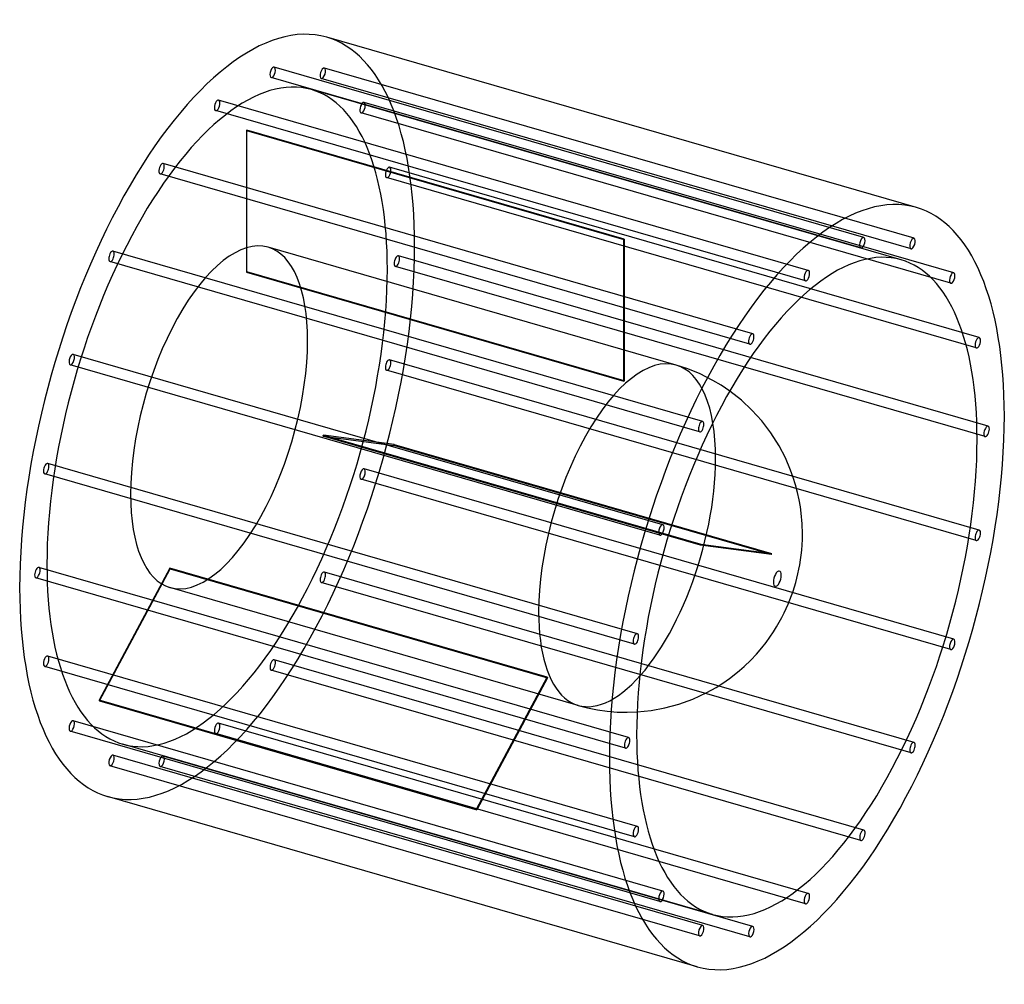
# Model space of a CAD drawing. Header units: millimetres. Extents: x -904 to 904, y -885 to 885.
import ezdxf

# ---------------------------------------------------------------- set-up
doc = ezdxf.new("R2010")
doc.units = ezdxf.units.MM
doc.layers.add('HIDDEN', color=7, linetype='Continuous')
doc.layers.add('THICK', color=7, linetype='Continuous')

msp = doc.modelspace()

# ---------------------------------------------------------------- linework, layer by layer
at = {"layer": 'HIDDEN'}
for p, q in [((646, 485.3), (-436.5, 797.8)), ((738, 483.8), (-344.5, 796.3)), ((640.5, 466.1), (-442.1, 778.6)), ((732.5, 464.5), (-350.1, 777)), ((714.6, 444.2), (-367.9, 756.7)), ((544, 424.9), (-538.5, 737.4)), ((811, 420.5), (-271.5, 733)), ((538.5, 405.7), (-544, 718.2)), ((805.5, 401.3), (-277.1, 713.8)), ((-487.6, 681.5), (-487.6, 421.6)), ((-487.6, 681.5), (205.2, 481.5)), ((-486.6, 422.5), (-486.6, 682.3)), ((206.2, 482.3), (-486.6, 682.3)), ((442.1, 308.6), (-640.5, 621.1)), ((436.5, 289.4), (-646, 601.9)), ((857.9, 301.8), (-224.6, 614.3)), ((852.3, 282.6), (-230.2, 595.1)), ((205.2, 221.6), (205.2, 481.5)), ((206.2, 482.3), (206.2, 222.5)), ((350.1, 147.8), (-732.5, 460.3)), ((301.5, 251.2), (-447.7, 467.5)), ((344.5, 128.6), (-738, 441.1)), ((874, 139.1), (-208.5, 451.6)), ((-487.6, 421.6), (205.2, 221.6)), ((206.2, 222.5), (-486.6, 422.5)), ((868.5, 119.9), (-214, 432.4)), ((277.1, -41.9), (-805.5, 270.6)), ((857.9, -51.5), (-224.6, 261)), ((271.5, -61.1), (-811, 251.4)), ((852.3, -70.7), (-230.2, 241.8)), ((322.9, 244.2), (301.5, 251.2)), ((345.2, 235.1), (322.9, 244.2)), ((356.1, 229.9), (345.2, 235.1)), ((368.9, 223.1), (356.1, 229.9)), ((384, 214.1), (368.9, 223.1)), ((399.6, 203.5), (384, 214.1)), ((346.2, -79.2), (-346.7, 120.8)), ((-346.7, 120.8), (-216.8, 103.4)), ((-346.2, 122.7), (346.7, -77.3)), ((-216.3, 105.3), (-346.2, 122.7)), ((476.1, -96.6), (-216.8, 103.4)), ((-216.3, 105.3), (476.6, -94.7)), ((230.2, -241.8), (-852.3, 70.7)), ((811, -251.4), (-271.5, 61.1)), ((224.6, -261), (-857.9, 51.5)), ((805.5, -270.6), (-277.1, 41.9)), ((476.1, -96.6), (346.2, -79.2)), ((346.7, -77.3), (476.6, -94.7)), ((214, -432.4), (-868.5, -119.9)), ((-628.1, -121.4), (-758, -363.8)), ((-757.5, -364.9), (-627.6, -122.5)), ((64.7, -321.4), (-628.1, -121.4)), ((-627.6, -122.5), (65.2, -322.5)), ((208.5, -451.6), (-874, -139.1)), ((738, -441.1), (-344.5, -128.6)), ((121.3, -373.3), (-627.9, -157)), ((732.5, -460.3), (-350.1, -147.8)), ((230.2, -595.1), (-852.3, -282.6)), ((224.6, -614.3), (-857.9, -301.8)), ((646, -601.9), (-436.5, -289.4)), ((640.5, -621.1), (-442.1, -308.6)), ((-65.2, -563.8), (64.7, -321.4)), ((65.2, -322.5), (-64.7, -564.9)), ((-65.2, -563.8), (-758, -363.8)), ((-757.5, -364.9), (-64.7, -564.9)), ((121.3, -373.3), (138.9, -377.8)), ((138.9, -377.8), (156.7, -381.4)), ((156.7, -381.4), (174.7, -383.9)), ((174.7, -383.9), (193, -385.4)), ((193, -385.4), (211.3, -385.8)), ((211.3, -385.8), (229.7, -385.2)), ((277.1, -713.8), (-805.5, -401.3)), ((544, -718.2), (-538.5, -405.7)), ((271.5, -733), (-811, -420.5)), ((538.5, -737.4), (-544, -424.9)), ((367.9, -756.7), (-714.6, -444.2)), ((350.1, -777), (-732.5, -464.5)), ((442.1, -778.6), (-640.5, -466.1)), ((344.5, -796.3), (-738, -483.8)), ((436.5, -797.8), (-646, -485.3))]:
    msp.add_line(p, q, dxfattribs=at)
for centre, major_axis, start_param, end_param in [((-541.3, 156.2), (201.1, 696.6), -0.982794, 0), ((-439.3, 788.2), (-2.77, -9.61), -2.867749, -0.000064), ((-439.3, 788.2), (-2.77, -9.61), 0.273843, 3.141529), ((-439.3, 788.2), (-2.77, -9.61), 3.141529, 3.415436), ((-347.3, 786.6), (-2.77, -9.61), 3.141593, 6.242869), ((-347.3, 786.6), (-2.77, -9.61), 0, 3.101277), ((-347.3, 786.6), (-2.77, -9.61), 3.101277, 3.141593), ((-541.3, 156.2), (-173.3, -600.5), -3.141593, -0.982794), ((-439.3, 788.2), (-2.77, -9.61), -0.000064, 0.273843), ((-347.3, 786.6), (-2.77, -9.61), -0.040316, 0), ((-541.3, 156.2), (-173.3, -600.5), 2.158799, 3.141593), ((-541.3, 727.8), (-2.77, -9.61), -2.55359, 0.000007), ((-541.3, 727.8), (-2.77, -9.61), -3.141586, -2.55359), ((-541.3, 727.8), (-2.77, -9.61), 0.588003, 3.141599), ((-274.3, 723.4), (-2.77, -9.61), -3.141593, -0.354475), ((-274.3, 723.4), (-2.77, -9.61), 0, 2.787117), ((-274.3, 723.4), (-2.77, -9.61), 2.787117, 3.141593), ((-541.3, 727.8), (-2.77, -9.61), 0.000007, 0.588003), ((-274.3, 723.4), (-2.77, -9.61), -0.354475, 0), ((-487.1, 140.6), (-173.3, -600.5), -2.55519, -2.55199), ((-643.2, 611.5), (-2.77, -9.61), -2.239431, 0.000058), ((-643.2, 611.5), (-2.77, -9.61), -3.141535, -2.239431), ((-643.2, 611.5), (-2.77, -9.61), 0.902162, 3.14165), ((-227.4, 604.7), (-2.77, -9.61), -3.141535, -0.668634), ((-643.2, 611.5), (-2.77, -9.61), 0.000058, 0.902162), ((-227.4, 604.7), (-2.77, -9.61), -0.668634, 0.000058), ((-227.4, 604.7), (-2.77, -9.61), 0.000058, 2.472958), ((-227.4, 604.7), (-2.77, -9.61), 2.472958, 3.14165), ((-541.3, 156.2), (201.1, 696.6), -3.141593, -0.982794), ((-537.8, 155.2), (90.1, 312.2), 0, 2.158799), ((205.7, -59.4), (173.3, 600.5), 0.586403, 0.589603), ((-735.2, 450.7), (-2.77, -9.61), -1.925272, 0), ((-735.2, 450.7), (-2.77, -9.61), -3.141593, -1.925272), ((-735.2, 450.7), (-2.77, -9.61), 1.216321, 3.141593), ((-537.8, 155.2), (90.1, 312.2), -0.982794, 0), ((-211.3, 442), (-2.77, -9.61), -3.141586, -0.982794), ((-735.2, 450.7), (-2.77, -9.61), 0, 1.216321), ((-211.3, 442), (-2.77, -9.61), -0.982794, 0.000007), ((-211.3, 442), (-2.77, -9.61), 0.000007, 2.158799), ((-211.3, 442), (-2.77, -9.61), 2.158799, 3.141599), ((-541.3, 156.2), (-173.3, -600.5), 0, 2.158799), ((-487.1, 140.6), (-90.1, -312.2), -2.556667, -2.550513), ((-537.8, 155.2), (90.1, 312.2), -3.141592, -0.982794), ((-808.2, 261), (-2.77, -9.61), 3.141593, 4.672073), ((-808.2, 261), (-2.77, -9.61), -1.611112, 0), ((-808.2, 261), (-2.77, -9.61), 0, 1.53048), ((-808.2, 261), (-2.77, -9.61), 1.53048, 3.141593), ((-227.4, 251.4), (-2.77, -9.61), 3.141529, 4.986232), ((-227.4, 251.4), (-2.77, -9.61), 1.84464, 3.141529), ((211.4, -61), (-90.1, -312.2), -3.141486, -0.982794), ((-227.4, 251.4), (-2.77, -9.61), -1.296953, -0.000064), ((-227.4, 251.4), (-2.77, -9.61), -0.000064, 1.84464), ((211.4, -61), (-90.1, -312.2), 2.158799, 3.141593), ((205.7, -59.4), (90.1, 312.2), 0.584926, 0.59108), ((-487.1, 140.6), (-90.1, -312.2), 1.632123, 1.638277), ((-487.1, 140.6), (-173.3, -600.5), 1.6336, 1.6368), ((211.4, -61), (-90.1, -312.2), 0.588003, 2.158799), ((-855.1, 61.1), (-2.77, -9.61), -1.296953, -0.000064), ((-855.1, 61.1), (-2.77, -9.61), 3.141529, 4.986232), ((-855.1, 61.1), (-2.77, -9.61), -0.000064, 1.84464), ((-855.1, 61.1), (-2.77, -9.61), 1.84464, 3.141529), ((-274.3, 51.5), (-2.77, -9.61), 3.141593, 4.672073), ((-274.3, 51.5), (-2.77, -9.61), 1.53048, 3.141593), ((-274.3, 51.5), (-2.77, -9.61), -1.611112, 0), ((-274.3, 51.5), (-2.77, -9.61), 0, 1.53048), ((-537.8, 155.2), (90.1, 312.2), 2.158799, 3.141593), ((205.7, -59.4), (90.1, 312.2), -1.509469, -1.503316), ((205.7, -59.4), (173.3, 600.5), -1.507992, -1.504792), ((-871.3, -129.5), (-2.77, -9.61), -3.141586, -0.982794), ((-871.3, -129.5), (-2.77, -9.61), 0.000007, 2.158799), ((-871.3, -129.5), (-2.77, -9.61), 2.158799, 3.141599), ((-541.3, 156.2), (-173.3, -600.5), -0.982794, 0), ((-487.1, 140.6), (-90.1, -312.2), -0.462272, -0.456118), ((-871.3, -129.5), (-2.77, -9.61), -0.982794, 0.000007), ((-347.3, -138.2), (-2.77, -9.61), -1.925272, 0), ((-347.3, -138.2), (-2.77, -9.61), -3.141593, -1.925272), ((-347.3, -138.2), (-2.77, -9.61), 0, 1.216321), ((-347.3, -138.2), (-2.77, -9.61), 1.216321, 3.141593), ((211.4, -61), (-90.1, -312.2), -0.982794, 0.588003), ((-855.1, -292.2), (-2.77, -9.61), -3.141535, -0.668634), ((-855.1, -292.2), (-2.77, -9.61), 0.000058, 2.472958), ((-855.1, -292.2), (-2.77, -9.61), 2.472958, 3.14165), ((-439.3, -299), (-2.77, -9.61), -3.141535, -2.239431), ((-855.1, -292.2), (-2.77, -9.61), -0.668634, 0.000058), ((-439.3, -299), (-2.77, -9.61), -2.239431, 0.000058), ((-439.3, -299), (-2.77, -9.61), 0.000058, 0.902162), ((-439.3, -299), (-2.77, -9.61), 0.902162, 3.14165), ((205.7, -59.4), (90.1, 312.2), 2.679321, 2.685475), ((-487.1, 140.6), (-173.3, -600.5), -0.460795, -0.457595), ((-808.2, -410.9), (-2.77, -9.61), -3.141593, -0.354475), ((-808.2, -410.9), (-2.77, -9.61), 0, 2.787117), ((-808.2, -410.9), (-2.77, -9.61), 2.787117, 3.141593), ((-541.3, -415.3), (-2.77, -9.61), -2.55359, 0.000007), ((-541.3, -415.3), (-2.77, -9.61), -3.141586, -2.55359), ((-541.3, -415.3), (-2.77, -9.61), 0.588003, 3.141599), ((-808.2, -410.9), (-2.77, -9.61), -0.354475, 0), ((-541.3, -415.3), (-2.77, -9.61), 0.000007, 0.588003), ((-735.2, -474.1), (-2.77, -9.61), 3.141593, 6.242869), ((-735.2, -474.1), (-2.77, -9.61), 0, 3.101277), ((-735.2, -474.1), (-2.77, -9.61), 3.101277, 3.141593), ((-643.2, -475.7), (-2.77, -9.61), -2.867749, -0.000064), ((-643.2, -475.7), (-2.77, -9.61), 0.273843, 3.141529), ((-643.2, -475.7), (-2.77, -9.61), 3.141529, 3.415436), ((-735.2, -474.1), (-2.77, -9.61), -0.040316, 0), ((-643.2, -475.7), (-2.77, -9.61), -0.000064, 0.273843), ((205.7, -59.4), (173.3, 600.5), 2.680798, 2.683998)]:
    msp.add_ellipse(centre, major_axis=major_axis, ratio=0.433013, start_param=start_param, end_param=end_param, dxfattribs=at)
at = {"layer": 'THICK'}
for p, q in [((742.3, 540.3), (-340.2, 852.8)), ((421.1, 186.7), (399.6, 203.5)), ((440.5, 168.6), (421.1, 186.7)), ((458.6, 148.7), (440.5, 168.6)), ((475.2, 126.8), (458.6, 148.7)), ((490.3, 102.9), (475.2, 126.8)), ((501.8, 81), (490.3, 102.9)), ((511.5, 58.6), (501.8, 81)), ((516.3, 45.2), (511.5, 58.6)), ((520.5, 31.6), (516.3, 45.2)), ((524.2, 17.6), (520.5, 31.6)), ((527.1, 4.2), (524.2, 17.6)), ((529.4, -8.8), (527.1, 4.2)), ((531, -20.7), (529.4, -8.8)), ((532.6, -39.8), (531, -20.7)), ((533.1, -58.2), (532.6, -39.8)), ((532.5, -78.6), (533, -68.6)), ((533, -68.6), (533.1, -58.2)), ((530.8, -97.5), (531.8, -88.2)), ((531.8, -88.2), (532.5, -78.6)), ((528.2, -115), (529.6, -106.4)), ((529.6, -106.4), (530.8, -97.5)), ((524.9, -131.6), (526.6, -123.4)), ((526.6, -123.4), (528.2, -115)), ((520.8, -147.7), (522.9, -139.7)), ((522.9, -139.7), (524.9, -131.6)), ((516, -163.4), (518.5, -155.6)), ((518.5, -155.6), (520.8, -147.7)), ((507, -187.2), (510.2, -179.2)), ((510.2, -179.2), (513.2, -171.3)), ((513.2, -171.3), (516, -163.4)), ((499.6, -203.5), (503.5, -195.3)), ((503.5, -195.3), (507, -187.2)), ((490.7, -220.5), (495.4, -211.9)), ((495.4, -211.9), (499.6, -203.5)), ((479.8, -238.5), (485.6, -229.2)), ((485.6, -229.2), (490.7, -220.5)), ((466.4, -257.7), (473.4, -248)), ((473.4, -248), (479.8, -238.5)), ((448.8, -279), (458.4, -267.8)), ((458.4, -267.8), (466.4, -257.7)), ((438.3, -290.1), (448.8, -279)), ((417.8, -309.2), (425.9, -302.1)), ((425.9, -302.1), (438.3, -290.1)), ((387.3, -332.2), (399.2, -323.9)), ((399.2, -323.9), (411.1, -314.7)), ((411.1, -314.7), (417.8, -309.2)), ((357.7, -349.6), (374.7, -340.1)), ((374.7, -340.1), (387.3, -332.2)), ((331.8, -361.7), (357.7, -349.6)), ((255.3, -382.6), (280.8, -377.9)), ((280.8, -377.9), (306.2, -371)), ((306.2, -371), (331.8, -361.7)), ((229.7, -385.2), (255.3, -382.6)), ((340.2, -852.8), (-742.3, -540.3))]:
    msp.add_line(p, q, dxfattribs=at)
for centre, major_axis, start_param, end_param in [((-541.3, 156.2), (201.1, 696.6), 0, 2.158799), ((541.3, -156.2), (-201.1, -696.6), -3.141593, -0.982794), ((541.3, -156.2), (-201.1, -696.6), 2.158799, 3.141593), ((541.3, -156.2), (173.3, 600.5), 0, 2.158799), ((643.2, 475.7), (2.77, 9.61), 0.273843, 3.141529), ((643.2, 475.7), (2.77, 9.61), -2.867749, -0.000064), ((643.2, 475.7), (2.77, 9.61), -0.000064, 0.273843), ((735.2, 474.1), (2.77, 9.61), 0, 3.101277), ((735.2, 474.1), (2.77, 9.61), 3.141593, 6.242869), ((735.2, 474.1), (2.77, 9.61), -0.040316, 0), ((643.2, 475.7), (2.77, 9.61), 3.141529, 3.415436), ((735.2, 474.1), (2.77, 9.61), 3.101277, 3.141593), ((541.3, -156.2), (173.3, 600.5), -0.982794, 0), ((541.3, 415.3), (2.77, 9.61), 0.588003, 3.141599), ((541.3, 415.3), (2.77, 9.61), 0.000007, 0.588003), ((541.3, 415.3), (2.77, 9.61), -2.55359, 0.000007), ((808.2, 410.9), (2.77, 9.61), 0, 2.787117), ((808.2, 410.9), (2.77, 9.61), -3.141593, -0.354475), ((808.2, 410.9), (2.77, 9.61), -0.354475, 0), ((541.3, 415.3), (2.77, 9.61), -3.141586, -2.55359), ((808.2, 410.9), (2.77, 9.61), 2.787117, 3.141593), ((439.3, 299), (2.77, 9.61), 0.000058, 0.902162), ((439.3, 299), (2.77, 9.61), -2.239431, 0.000058), ((439.3, 299), (2.77, 9.61), 0.902162, 3.14165), ((439.3, 299), (2.77, 9.61), -3.141535, -2.239431), ((855.1, 292.2), (2.77, 9.61), 0.000058, 2.472958), ((855.1, 292.2), (2.77, 9.61), -3.141535, -0.668634), ((855.1, 292.2), (2.77, 9.61), -0.668634, 0.000058), ((855.1, 292.2), (2.77, 9.61), 2.472958, 3.14165), ((541.3, -156.2), (-201.1, -696.6), 0, 2.158799), ((347.3, 138.2), (2.77, 9.61), 0, 1.216321), ((347.3, 138.2), (2.77, 9.61), -1.925272, 0), ((347.3, 138.2), (2.77, 9.61), 1.216321, 3.141593), ((347.3, 138.2), (2.77, 9.61), -3.141593, -1.925272), ((871.3, 129.5), (2.77, 9.61), 0.000007, 2.158799), ((871.3, 129.5), (2.77, 9.61), -3.141586, -0.982794), ((871.3, 129.5), (2.77, 9.61), -0.982794, 0.000007), ((541.3, -156.2), (173.3, 600.5), -3.141593, -0.982794), ((871.3, 129.5), (2.77, 9.61), 2.158799, 3.141599), ((274.3, -51.5), (2.77, 9.61), 1.53048, 3.141593), ((274.3, -51.5), (2.77, 9.61), 0, 1.53048), ((274.3, -51.5), (2.77, 9.61), 3.141593, 4.672073), ((274.3, -51.5), (2.77, 9.61), -1.611112, 0), ((855.1, -61.1), (2.77, 9.61), -0.000064, 1.84464), ((855.1, -61.1), (2.77, 9.61), -1.296953, -0.000064), ((855.1, -61.1), (2.77, 9.61), 1.84464, 3.141529), ((855.1, -61.1), (2.77, 9.61), 3.141529, 4.986232), ((487.1, -140.6), (-4, -13.9), 2.158799, 5.300392), ((487.1, -140.6), (-4, -13.9), -0.982794, 2.158799), ((-541.3, 156.2), (201.1, 696.6), 2.158799, 3.141593), ((227.4, -251.4), (2.77, 9.61), 1.84464, 3.141529), ((227.4, -251.4), (2.77, 9.61), -0.000064, 1.84464), ((227.4, -251.4), (2.77, 9.61), 3.141529, 4.986232), ((227.4, -251.4), (2.77, 9.61), -1.296953, -0.000064), ((808.2, -261), (2.77, 9.61), 0, 1.53048), ((808.2, -261), (2.77, 9.61), -1.611112, 0), ((808.2, -261), (2.77, 9.61), 1.53048, 3.141593), ((808.2, -261), (2.77, 9.61), 3.141593, 4.672073), ((211.3, -442), (2.77, 9.61), 0.000007, 2.158799), ((211.3, -442), (2.77, 9.61), -0.982794, 0.000007), ((541.3, -156.2), (173.3, 600.5), 2.158799, 3.141593), ((211.3, -442), (2.77, 9.61), 2.158799, 3.141599), ((211.3, -442), (2.77, 9.61), -3.141586, -0.982794), ((735.2, -450.7), (2.77, 9.61), 1.216321, 3.141593), ((735.2, -450.7), (2.77, 9.61), 0, 1.216321), ((735.2, -450.7), (2.77, 9.61), -1.925272, 0), ((735.2, -450.7), (2.77, 9.61), -3.141593, -1.925272), ((541.3, -156.2), (-201.1, -696.6), -0.982794, 0), ((227.4, -604.7), (2.77, 9.61), 0.000058, 2.472958), ((227.4, -604.7), (2.77, 9.61), -0.668634, 0.000058), ((227.4, -604.7), (2.77, 9.61), 2.472958, 3.14165), ((227.4, -604.7), (2.77, 9.61), -3.141535, -0.668634), ((643.2, -611.5), (2.77, 9.61), 0.902162, 3.14165), ((643.2, -611.5), (2.77, 9.61), 0.000058, 0.902162), ((643.2, -611.5), (2.77, 9.61), -2.239431, 0.000058), ((643.2, -611.5), (2.77, 9.61), -3.141535, -2.239431), ((274.3, -723.4), (2.77, 9.61), 0, 2.787117), ((274.3, -723.4), (2.77, 9.61), -3.141593, -0.354475), ((274.3, -723.4), (2.77, 9.61), -0.354475, 0), ((541.3, -727.8), (2.77, 9.61), 0.588003, 3.141599), ((541.3, -727.8), (2.77, 9.61), 0.000007, 0.588003), ((541.3, -727.8), (2.77, 9.61), -2.55359, 0.000007), ((274.3, -723.4), (2.77, 9.61), 2.787117, 3.141593), ((541.3, -727.8), (2.77, 9.61), -3.141586, -2.55359), ((347.3, -786.6), (2.77, 9.61), 0, 3.101277), ((347.3, -786.6), (2.77, 9.61), 3.141593, 6.242869), ((347.3, -786.6), (2.77, 9.61), -0.040316, 0), ((439.3, -788.2), (2.77, 9.61), 0.273843, 3.141529), ((439.3, -788.2), (2.77, 9.61), -2.867749, -0.000064), ((439.3, -788.2), (2.77, 9.61), -0.000064, 0.273843), ((347.3, -786.6), (2.77, 9.61), 3.101277, 3.141593), ((439.3, -788.2), (2.77, 9.61), 3.141529, 3.415436)]:
    msp.add_ellipse(centre, major_axis=major_axis, ratio=0.433013, start_param=start_param, end_param=end_param, dxfattribs=at)

doc.saveas('drawing.dxf')
